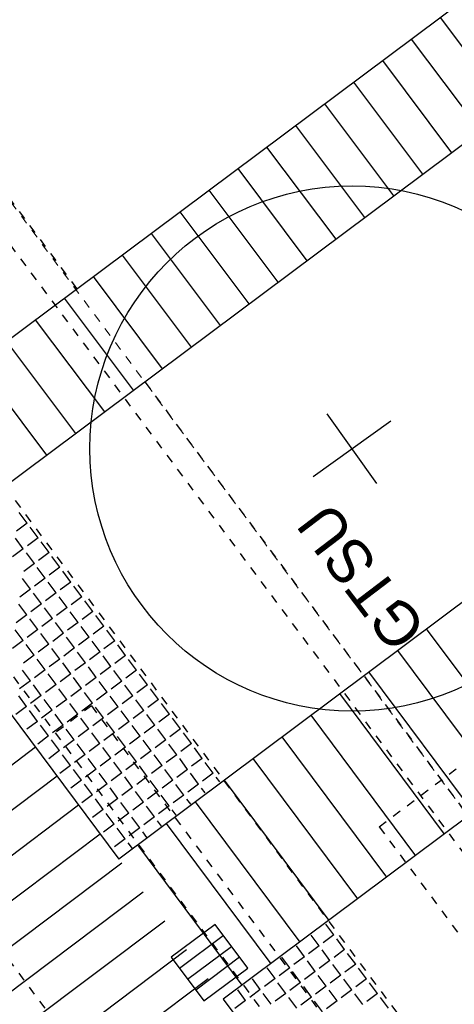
# Model space of a CAD drawing. Header units: metres. Extents: x 2 to 485, y 6 to 594.
# Tile 49 of 176: x 241 to 246, y 229 to 241. Entities that reach past the tile are written whole.
import ezdxf

# ---------------------------------------------------------------- set-up
doc = ezdxf.new("R2010")
doc.units = ezdxf.units.M
doc.header["$LTSCALE"] = 0.0125
for name, pattern in [('237-14_Züricher Str._GL_3_RW_2014-11-28_bea$0$STRICHPUNKT2', [12.7, 6.35, -3.175, 0, -3.175]), ('260241_A_bea$0$GESTRICHELT', [0.4, 0.2, -0.2]), ('260241_A_bea$0$PUNKTIERT', [0.2, 0, -0.2]), ('GESTRICHELT', [0.4, 0.2, -0.2]), ('GEWOFAG_Hof 3_141022_Grundriss_bea$0$AUSGEZOGEN', [0]), ('GEWOFAG_Hof 3_141022_Grundriss_bea$0$VERDECKT2_S2', [0.15, 0.1, -0.05])]:
    doc.linetypes.add(name, pattern=pattern)
for name, color, linetype in [('237-14_Züricher Str._GL_3_RW_2014-11-28_bea$0$_GRU_Drainage', 54, '237-14_Züricher Str._GL_3_RW_2014-11-28_bea$0$STRICHPUNKT2'), ('260241_A_bea$0$B10_GEBAEUDE', 1, 'Continuous'), ('260241_A_bea$0$B25_EINFASS_GEPKT', 7, '260241_A_bea$0$PUNKTIERT'), ('f_baum', 3, 'Continuous'), ('f_feuerwehr', 10, 'Continuous'), ('f_schraff', 251, 'Continuous'), ('f_text_100', 7, 'Continuous'), ('f_weg', 2, 'Continuous')]:
    doc.layers.add(name, color=color, linetype=linetype)
doc.layers.add('GEWOFAG_Hof 3_141022_Grundriss_bea$0$STANDARD', color=7, linetype='GEWOFAG_Hof 3_141022_Grundriss_bea$0$AUSGEZOGEN', lineweight=13)

msp = doc.modelspace()

# ---------------------------------------------------------------- linework, layer by layer
at = {"color": 252}
for p, q in [((243.292, 230.272), (242.791, 229.898)), ((243.666, 229.771), (243.292, 230.272)), ((242.885, 229.773), (243.385, 230.146)), ((242.978, 229.647), (243.479, 230.021)), ((242.791, 229.898), (243.165, 229.397)), ((243.572, 229.896), (243.072, 229.522)), ((243.165, 229.397), (243.666, 229.771))]:
    msp.add_line(p, q, dxfattribs=at)
at = {"layer": '237-14_Züricher Str._GL_3_RW_2014-11-28_bea$0$_GRU_Drainage'}
msp.add_line((240.946, 238.038), (249.322, 226.813), dxfattribs=at)
at = {"layer": '260241_A_bea$0$B10_GEBAEUDE', "color": 7, "linetype": '260241_A_bea$0$GESTRICHELT'}
for q in [(254.191, 238.164), (255.735, 217.184)]:
    msp.add_line((245.17, 231.388), q, dxfattribs=at)
at = {"layer": '260241_A_bea$0$B25_EINFASS_GEPKT', "color": 7, "linetype": '260241_A_bea$0$PUNKTIERT', "ltscale": 0.5}
for p, q in [((239.788, 234.704), (246.867, 225.222)), ((241.877, 232.77), (241.463, 232.461)), ((241.877, 232.77), (254.222, 216.282)), ((242.062, 228.35), (239.936, 231.215))]:
    msp.add_line(p, q, dxfattribs=at)
at = {"layer": 'f_baum', "ltscale": 0.5}
for p, q in [((245.144, 235.31), (244.574, 236.105)), ((244.413, 235.388), (245.304, 236.027))]:
    msp.add_line(p, q, dxfattribs=at)
msp.add_circle((244.86, 235.709), 3, dxfattribs=at)
at = {"layer": 'f_feuerwehr', "linetype": 'GESTRICHELT'}
for p, q in [((214.014, 274.64), (241.711, 237.532)), ((242.488, 236.47), (247.99, 229.098)), ((240.885, 235.274), (246.387, 227.902))]:
    msp.add_line(p, q, dxfattribs=at)
at = {"layer": 'f_schraff', "linetype": 'Continuous'}
for p, q in [((246.661, 239.582), (245.871, 240.634)), ((246.331, 239.335), (245.54, 240.387)), ((246, 239.089), (245.21, 240.141)), ((245.669, 238.842), (244.879, 239.894)), ((245.338, 238.595), (244.548, 239.647)), ((245.007, 238.348), (244.217, 239.4)), ((244.676, 238.101), (243.886, 239.153)), ((244.345, 237.855), (243.555, 238.907)), ((244.015, 237.608), (243.224, 238.66)), ((243.684, 237.361), (242.893, 238.413)), ((243.353, 237.114), (242.563, 238.166)), ((243.022, 236.868), (242.232, 237.92)), ((242.691, 236.621), (241.901, 237.673)), ((242.36, 236.374), (241.57, 237.426)), ((242.029, 236.127), (241.239, 237.179)), ((241.699, 235.88), (240.908, 236.933)), ((241.368, 235.634), (240.577, 236.686)), ((241.141, 234.856), (241.05, 234.978)), ((241.141, 234.856), (241.019, 234.765)), ((241.266, 234.688), (241.175, 234.81)), ((241.098, 234.563), (241.007, 234.685)), ((241.266, 234.688), (241.144, 234.597)), ((241.392, 234.52), (241.301, 234.642)), ((241.098, 234.563), (240.976, 234.472)), ((241.224, 234.395), (241.133, 234.517)), ((241.392, 234.52), (241.27, 234.429)), ((241.517, 234.352), (241.426, 234.474)), ((241.224, 234.395), (241.102, 234.304)), ((241.349, 234.227), (241.258, 234.349)), ((241.517, 234.352), (241.395, 234.261)), ((241.642, 234.184), (241.551, 234.306)), ((241.181, 234.101), (241.09, 234.224)), ((241.349, 234.227), (241.227, 234.136)), ((241.474, 234.059), (241.383, 234.181)), ((241.642, 234.184), (241.52, 234.093)), ((241.768, 234.016), (241.677, 234.138)), ((241.181, 234.101), (241.059, 234.01)), ((241.306, 233.933), (241.215, 234.056)), ((241.474, 234.059), (241.352, 233.968)), ((241.6, 233.891), (241.509, 234.013)), ((241.768, 234.016), (241.646, 233.925)), ((241.139, 233.808), (241.047, 233.93)), ((241.306, 233.933), (241.184, 233.842)), ((241.893, 233.848), (241.802, 233.97)), ((241.139, 233.808), (241.016, 233.717)), ((241.432, 233.766), (241.341, 233.888)), ((241.6, 233.891), (241.478, 233.8)), ((241.725, 233.723), (241.634, 233.845)), ((241.893, 233.848), (241.771, 233.757)), ((242.018, 233.68), (241.927, 233.802)), ((241.264, 233.64), (241.173, 233.762)), ((241.432, 233.766), (241.31, 233.674)), ((241.557, 233.598), (241.466, 233.72)), ((241.725, 233.723), (241.603, 233.632)), ((241.85, 233.555), (241.759, 233.677)), ((242.018, 233.68), (241.896, 233.589)), ((241.096, 233.515), (241.005, 233.637)), ((241.264, 233.64), (241.142, 233.549)), ((241.389, 233.472), (241.298, 233.594)), ((241.557, 233.598), (241.435, 233.506)), ((241.85, 233.555), (241.728, 233.464)), ((242.144, 233.512), (242.052, 233.634)), ((245.709, 233.65), (248.103, 230.442)), ((241.096, 233.515), (240.974, 233.424)), ((241.221, 233.347), (241.13, 233.469)), ((241.389, 233.472), (241.267, 233.381)), ((241.682, 233.43), (241.591, 233.552)), ((241.976, 233.387), (241.885, 233.509)), ((242.144, 233.512), (242.021, 233.421)), ((242.269, 233.344), (242.178, 233.467)), ((241.221, 233.347), (241.099, 233.256)), ((241.514, 233.304), (241.423, 233.426)), ((241.682, 233.43), (241.56, 233.338)), ((241.808, 233.262), (241.717, 233.384)), ((241.976, 233.387), (241.854, 233.296)), ((242.101, 233.219), (242.01, 233.341)), ((242.269, 233.344), (242.147, 233.253)), ((245.379, 233.403), (247.772, 230.195)), ((241.347, 233.179), (241.255, 233.301)), ((241.514, 233.304), (241.392, 233.213)), ((241.64, 233.136), (241.549, 233.259)), ((241.808, 233.262), (241.686, 233.171)), ((242.101, 233.219), (241.979, 233.128)), ((242.394, 233.176), (242.303, 233.299)), ((241.179, 233.054), (241.087, 233.176)), ((241.347, 233.179), (241.224, 233.088)), ((241.472, 233.011), (241.381, 233.133)), ((241.64, 233.136), (241.518, 233.045)), ((241.933, 233.094), (241.842, 233.216)), ((242.226, 233.051), (242.135, 233.173)), ((242.394, 233.176), (242.272, 233.085)), ((242.52, 233.008), (242.428, 233.131)), ((245.048, 233.156), (247.441, 229.949)), ((241.179, 233.054), (241.056, 232.963)), ((241.304, 232.886), (241.213, 233.008)), ((241.472, 233.011), (241.35, 232.92)), ((241.765, 232.968), (241.674, 233.091)), ((241.933, 233.094), (241.811, 233.003)), ((242.058, 232.926), (241.967, 233.048)), ((242.226, 233.051), (242.104, 232.96)), ((242.352, 232.883), (242.26, 233.005)), ((242.52, 233.008), (242.397, 232.917)), ((241.136, 232.76), (241.045, 232.883)), ((241.304, 232.886), (241.182, 232.795)), ((241.597, 232.843), (241.506, 232.965)), ((241.765, 232.968), (241.643, 232.877)), ((241.89, 232.8), (241.799, 232.923)), ((242.058, 232.926), (241.936, 232.835)), ((242.184, 232.758), (242.093, 232.88)), ((242.352, 232.883), (242.229, 232.792)), ((242.645, 232.841), (242.554, 232.963)), ((244.717, 232.909), (245.915, 231.304)), ((241.429, 232.718), (241.338, 232.84)), ((241.597, 232.843), (241.475, 232.752)), ((241.722, 232.675), (241.631, 232.797)), ((241.89, 232.8), (241.768, 232.709)), ((242.477, 232.715), (242.386, 232.837)), ((242.645, 232.841), (242.523, 232.749)), ((242.77, 232.673), (242.679, 232.795)), ((241.136, 232.76), (241.014, 232.669)), ((241.261, 232.592), (241.17, 232.715)), ((241.429, 232.718), (241.307, 232.627)), ((241.555, 232.55), (241.463, 232.672)), ((241.722, 232.675), (241.6, 232.584)), ((242.016, 232.633), (241.925, 232.755)), ((242.184, 232.758), (242.062, 232.667)), ((242.309, 232.59), (242.218, 232.712)), ((242.477, 232.715), (242.355, 232.624)), ((242.602, 232.547), (242.511, 232.669)), ((242.77, 232.673), (242.648, 232.581)), ((244.387, 232.661), (245.584, 231.057)), ((241.261, 232.592), (241.139, 232.501)), ((241.387, 232.425), (241.295, 232.547)), ((241.555, 232.55), (241.432, 232.459)), ((241.848, 232.507), (241.757, 232.629)), ((242.016, 232.633), (241.894, 232.541)), ((242.141, 232.465), (242.05, 232.587)), ((242.309, 232.59), (242.187, 232.499)), ((242.434, 232.422), (242.343, 232.544)), ((242.602, 232.547), (242.48, 232.456)), ((242.896, 232.505), (242.804, 232.627)), ((241.68, 232.382), (241.589, 232.504)), ((241.848, 232.507), (241.726, 232.416)), ((241.973, 232.339), (241.882, 232.461)), ((242.141, 232.465), (242.019, 232.373)), ((242.728, 232.379), (242.636, 232.501)), ((242.896, 232.505), (242.773, 232.413)), ((243.021, 232.337), (242.93, 232.459)), ((241.387, 232.425), (241.264, 232.333)), ((241.512, 232.257), (241.421, 232.379)), ((241.68, 232.382), (241.558, 232.291)), ((241.805, 232.214), (241.714, 232.336)), ((241.973, 232.339), (241.851, 232.248)), ((242.266, 232.297), (242.175, 232.419)), ((242.434, 232.422), (242.312, 232.331)), ((242.56, 232.254), (242.468, 232.376)), ((242.728, 232.379), (242.605, 232.288)), ((242.853, 232.211), (242.762, 232.333)), ((243.021, 232.337), (242.899, 232.246)), ((244.056, 232.414), (245.253, 230.81)), ((241.237, 232.295), (239.643, 231.098)), ((241.512, 232.257), (241.39, 232.165)), ((241.637, 232.089), (241.546, 232.211)), ((241.805, 232.214), (241.683, 232.123)), ((242.098, 232.171), (242.007, 232.293)), ((242.266, 232.297), (242.144, 232.205)), ((242.392, 232.129), (242.301, 232.251)), ((242.56, 232.254), (242.437, 232.163)), ((242.685, 232.086), (242.594, 232.208)), ((242.853, 232.211), (242.731, 232.12)), ((243.146, 232.169), (243.055, 232.291)), ((241.93, 232.046), (241.839, 232.168)), ((242.098, 232.171), (241.976, 232.08)), ((242.224, 232.003), (242.133, 232.125)), ((242.392, 232.129), (242.27, 232.038)), ((242.978, 232.043), (242.887, 232.166)), ((243.146, 232.169), (243.024, 232.078)), ((243.271, 232.001), (243.18, 232.123)), ((243.726, 232.167), (244.923, 230.563)), ((241.637, 232.089), (241.515, 231.997)), ((241.762, 231.921), (241.671, 232.043)), ((241.93, 232.046), (241.808, 231.955)), ((242.056, 231.878), (241.965, 232)), ((242.224, 232.003), (242.102, 231.912)), ((242.517, 231.961), (242.426, 232.083)), ((242.685, 232.086), (242.563, 231.995)), ((242.81, 231.918), (242.719, 232.04)), ((242.978, 232.043), (242.856, 231.952)), ((243.103, 231.875), (243.012, 231.998)), ((243.271, 232.001), (243.149, 231.91)), ((241.484, 231.964), (239.89, 230.767)), ((241.762, 231.921), (241.64, 231.83)), ((241.888, 231.753), (241.797, 231.875)), ((242.056, 231.878), (241.934, 231.787)), ((242.349, 231.835), (242.258, 231.958)), ((242.517, 231.961), (242.395, 231.87)), ((242.642, 231.793), (242.551, 231.915)), ((242.81, 231.918), (242.688, 231.827)), ((242.936, 231.75), (242.844, 231.872)), ((243.103, 231.875), (242.981, 231.784)), ((243.346, 231.901), (243.306, 231.955)), ((243.395, 231.92), (244.592, 230.316)), ((242.181, 231.71), (242.09, 231.832)), ((242.349, 231.835), (242.227, 231.744)), ((242.474, 231.667), (242.383, 231.79)), ((242.642, 231.793), (242.52, 231.702)), ((243.179, 231.774), (243.138, 231.83)), ((241.888, 231.753), (241.766, 231.662)), ((242.013, 231.585), (241.922, 231.707)), ((242.181, 231.71), (242.059, 231.619)), ((242.306, 231.542), (242.215, 231.664)), ((242.474, 231.667), (242.352, 231.576)), ((242.768, 231.625), (242.676, 231.747)), ((242.936, 231.75), (242.813, 231.659)), ((243.013, 231.647), (242.97, 231.704)), ((243.064, 231.673), (244.261, 230.069)), ((241.731, 231.633), (240.136, 230.436)), ((242.013, 231.585), (241.891, 231.494)), ((242.138, 231.417), (242.047, 231.539)), ((242.306, 231.542), (242.184, 231.451)), ((242.6, 231.499), (242.509, 231.622)), ((242.768, 231.625), (242.645, 231.534)), ((242.846, 231.52), (242.802, 231.579)), ((242.138, 231.417), (242.016, 231.326)), ((242.432, 231.374), (242.341, 231.496)), ((242.6, 231.499), (242.477, 231.408)), ((242.679, 231.393), (242.634, 231.454)), ((242.734, 231.426), (243.93, 229.822)), ((242.264, 231.249), (242.173, 231.371)), ((242.432, 231.374), (242.31, 231.283)), ((242.513, 231.266), (242.466, 231.328)), ((241.977, 231.303), (240.383, 230.105)), ((242.264, 231.249), (242.142, 231.158)), ((242.346, 231.138), (242.298, 231.203)), ((242.403, 231.179), (243.599, 229.576)), ((242.224, 230.972), (240.629, 229.774)), ((242.471, 230.641), (240.875, 229.442)), ((242.718, 230.31), (241.122, 229.111)), ((244.65, 230.153), (244.559, 230.275)), ((244.482, 230.028), (244.391, 230.15)), ((244.65, 230.153), (244.528, 230.062)), ((244.775, 229.985), (244.684, 230.107)), ((242.965, 229.98), (241.368, 228.78)), ((244.314, 229.903), (244.223, 230.025)), ((244.482, 230.028), (244.36, 229.937)), ((244.607, 229.86), (244.516, 229.982)), ((244.775, 229.985), (244.653, 229.894)), ((244.146, 229.777), (244.055, 229.899)), ((244.314, 229.903), (244.192, 229.812)), ((244.439, 229.735), (244.348, 229.857)), ((244.607, 229.86), (244.485, 229.769)), ((244.901, 229.817), (244.809, 229.94)), ((243.978, 229.652), (243.887, 229.774)), ((244.146, 229.777), (244.024, 229.686)), ((244.271, 229.609), (244.18, 229.732)), ((244.439, 229.735), (244.317, 229.644)), ((244.733, 229.692), (244.641, 229.814)), ((244.901, 229.817), (244.778, 229.726)), ((245.026, 229.649), (244.935, 229.772)), ((243.212, 229.649), (241.614, 228.449)), ((243.81, 229.527), (243.719, 229.649)), ((243.978, 229.652), (243.856, 229.561)), ((244.565, 229.567), (244.473, 229.689)), ((244.733, 229.692), (244.61, 229.601)), ((244.858, 229.524), (244.767, 229.646)), ((245.026, 229.649), (244.904, 229.558)), ((243.642, 229.401), (243.551, 229.524)), ((243.81, 229.527), (243.688, 229.436)), ((244.103, 229.484), (244.012, 229.606)), ((244.271, 229.609), (244.149, 229.518)), ((244.397, 229.441), (244.306, 229.564)), ((244.565, 229.567), (244.442, 229.476)), ((244.69, 229.399), (244.599, 229.521)), ((244.858, 229.524), (244.736, 229.433)), ((245.151, 229.481), (245.06, 229.604)), ((243.642, 229.401), (243.52, 229.31)), ((243.935, 229.359), (243.844, 229.481)), ((244.103, 229.484), (243.981, 229.393)), ((244.229, 229.316), (244.138, 229.438)), ((244.397, 229.441), (244.275, 229.35)), ((244.522, 229.273), (244.431, 229.396)), ((244.69, 229.399), (244.568, 229.308)), ((244.983, 229.356), (244.892, 229.478)), ((245.151, 229.481), (245.029, 229.39)), ((245.276, 229.314), (245.185, 229.436))]:
    msp.add_line(p, q, dxfattribs=at)
at = {"layer": 'f_weg'}
for p, q in [((259.545, 250.833), (238.905, 235.439)), ((258.28, 248.243), (239.683, 234.377)), ((254.222, 239.998), (242.189, 231.019)), ((239.683, 234.377), (242.189, 231.019)), ((246.189, 231.508), (243.386, 229.416)), ((243.386, 229.416), (245.403, 226.713))]:
    msp.add_line(p, q, dxfattribs=at)
at = {"layer": 'GEWOFAG_Hof 3_141022_Grundriss_bea$0$STANDARD', "color": 7, "linetype": 'GEWOFAG_Hof 3_141022_Grundriss_bea$0$VERDECKT2_S2', "lineweight": 18}
msp.add_line((249.028, 227.702), (240.956, 238.523), dxfattribs=at)

# ---------------------------------------------------------------- texts
at = {"layer": 'f_text_100'}
msp.add_text('GTSU', height=0.5, rotation=127.224, dxfattribs=at).set_placement((245.728, 233.651))

doc.saveas('drawing.dxf')
